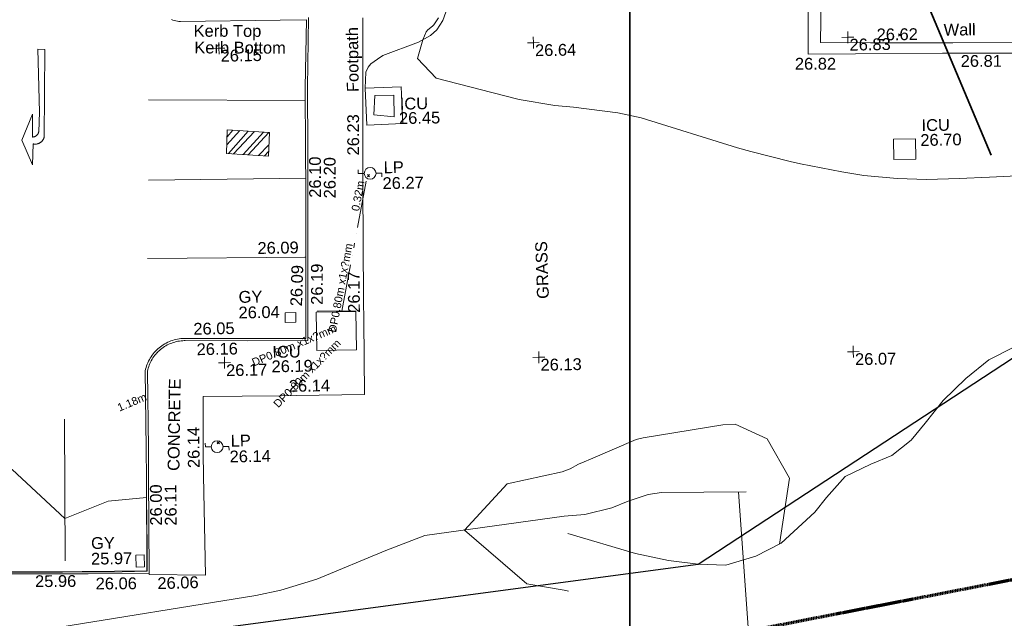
# Model space of a CAD drawing. Header units: millimetres. Extents: x -287732 to 520720, y -103372 to 287754.
# Tile 219 of 256: x 42314 to 73626, y -52702 to -33671. Entities that reach past the tile are written whole.
import ezdxf

# ---------------------------------------------------------------- set-up
doc = ezdxf.new("R2010")
doc.units = ezdxf.units.MM
for name, pattern in [('Dash 1_5mm', [3, 1.5, -1.5]), ('IMPORT-HIDDEN2 _3_', [4762.5, 3175, -1587.5]), ('IMPORT-UG_ELEC_LV_QLB2 _2_', [2700, 1500, -300.0000000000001, 0, -250, 150, -300.0000000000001, 0, -200]), ('IMPORT-UG_ELEC_STREET LIGHTING_QLB2 _2_', [2700, 1500, -300.0000000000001, 0, -250, 150, -300.0000000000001, 0, -200])]:
    doc.linetypes.add(name, pattern=pattern)
for name, color, linetype, lineweight, true_color in [('00_TOPO_FURN_LAMP_POST', 7, 'Continuous', 9, 0x666666), ('00_UAV_CONCRETE', 9, 'Continuous', 9, 0x808080), ('00_UAV_FOOTPATH', 7, 'Continuous', 9, 0xa50000), ('00_UAV_FORM_LINES', 7, 'Continuous', 9, 0x666666), ('00_UAV_FURN_LAMP_POST', 7, 'Continuous', 9, 0xa50000), ('00_UAV_KERB_BOTTOM', 1, 'Continuous', 9, 0xff0000), ('00_UAV_KERB_TOP', 7, 'Continuous', 9, 0xa500a5), ('00_UAV_LEVEL_SPOT', 7, 'Continuous', 9, 0x666666), ('00_UAV_ROAD_MARKING_ARROWS', 7, 'Continuous', 9, 0x999999), ('00_UAV_ROAD_MARKING_WHITE_CONTINUOUS', 7, 'Continuous', 9, 0x999999), ('00_UAV_SERV_GULLY', 7, 'Continuous', 9, 0x5252a5), ('00_UAV_SERV_IC', 5, 'Continuous', 9, 0x0000ff), ('00_UAV_TREE_LINE', 7, 'Continuous', 9, 0x52a552), ('00_UAV_WALL', 7, 'Continuous', 9, 0x7c00a5), ('01_DTM_CONTOUR_MNR', 7, 'Continuous', 9, 0xa5a552), ('12333-PUM-2D-U-0001-C01 - Rev2_REVIT IMPORT_dwg', 7, 'Continuous', 9, 0x767676), ('A_RHA_Line', 7, 'Continuous', 9, 0x00a600), ('PUM-CHAMBER EXTENTS', 6, 'IMPORT-HIDDEN2 _3_', 9, 0xff00ff), ('PUM-ELECTRIC-LV-QLB2', 1, 'IMPORT-UG_ELEC_LV_QLB2 _2_', 9, 0xff0000), ('PUM-ELECTRIC-MH', 1, 'Continuous', 9, 0xff0000), ('PUM-ELECTRIC-SL-QLB2', 7, 'IMPORT-UG_ELEC_STREET LIGHTING_QLB2 _2_', 9, 0xff7f7f), ('PUM-SURVEY BOUNDARY_EXTENT', 190, 'Continuous', 25, 0x7f00ff)]:
    doc.layers.add(name, color=color, linetype=linetype, lineweight=lineweight, true_color=true_color)
for name, color, linetype, lineweight in [('00_UAV_SURVEY_TEXT', 7, 'Continuous', 9), ('A_RHA_Text', 7, 'Continuous', 9), ('GEN-TEXT', 7, 'Continuous', 9)]:
    doc.layers.add(name, color=color, linetype=linetype, lineweight=lineweight)
doc.styles.add('Arial_1', font='arial.ttf', dxfattribs={"height": 250})
doc.styles.add('Swis721 Lt BT_2', font='swissl.ttf', dxfattribs={"height": 375})

# ---------------------------------------------------------------- blocks, each defined once
blk = doc.blocks.new('12333-PUM-2D-U-0001-C01 - Rev2_REVIT IMPORT_dwg_MSL_Lamp_Post_SYM-2077240-Site Location Plan Proposed')
at = {"layer": '00_TOPO_FURN_LAMP_POST', "color": 254, "true_color": 0xcccccc, "flags": 128}
for points in [[(-500.1060478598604, 0), (-1000.212095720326, 0), (-1000.212095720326, 316.7338303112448)], [(500.1060478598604, 0), (1000.21209571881, 0), (1000.21209571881, -316.7338303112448)]]:
    blk.add_lwpolyline(points, dxfattribs=at)
at = {"layer": '00_TOPO_FURN_LAMP_POST', "color": 254, "true_color": 0xcccccc}
blk.add_circle((0, 0), 500.1060478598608, dxfattribs=at)
blk = doc.blocks.new('12333-PUM-2D-U-0001-C01 - Rev2_REVIT IMPORT_dwg_UAV-2077255-Site Location Plan Proposed')
at = {"layer": '00_UAV_LEVEL_SPOT', "color": 254, "true_color": 0xcccccc, "flags": 128}
for points in [[(0, -500.0000000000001), (0, 0), (-500.0000000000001, 0)], [(500.0000000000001, 0), (0, 0), (0, 500.0000000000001)]]:
    blk.add_lwpolyline(points, dxfattribs=at)
blk = doc.blocks.new('12333-PUM-2D-U-0001-C01 - Rev2_REVIT IMPORT_dwg_MGS62954_T2_Galway_ITM_3d_Rev1-2077680-Site Location Plan Proposed')
at = {"layer": '00_UAV_CONCRETE', "color": 254, "true_color": 0xcccccc, "flags": 128}
blk.add_lwpolyline([(533954629.5362045, 725518644.8525176), (533955771.5362046, 725518674.8525176), (533955802.3743511, 725517500.9470663), (533954660.3743512, 725517470.9470663)], close=True, dxfattribs=at)
at = {"layer": '00_UAV_FOOTPATH', "color": 254, "true_color": 0xcccccc, "flags": 128}
blk.add_lwpolyline([(533947490.9145735, 725503356.2019494), (533947489.5362047, 725503306.8525176), (533949278.5362046, 725503258.8525177), (533949275.2695647, 725506418.5101815), (533949274.5362047, 725507127.8525176), (533949302.5362048, 725508938.8525175), (533951781.8877544, 725508920.5116521), (533952276.5362046, 725508916.8525176), (533954432.5362047, 725508914.8525176), (533954451.4360221, 725511263.9423158), (533954456.5362047, 725511897.8525176), (533954503.5362048, 725515556.8525176), (533954513.8522297, 725516263.2423245), (533954543.5362046, 725518295.8525176), (533954594.5362048, 725520886.8525176)], dxfattribs=at)
at = {"layer": '00_UAV_FORM_LINES', "color": 254, "true_color": 0xcccccc, "flags": 128}
for points in [[(533954629.5362047, 725518644.8525176), (533954661.5365, 725519154.8525002), (533954730.5365, 725519313.8525002), (533954815.5365, 725519416.8525001), (533955037.5365, 725519566.8525001), (533955210.5365, 725519673.8525001), (533956348.5365, 725520080.8525002), (533956733.5365, 725520283.8525002), (533956933.5365, 725520465.8525001), (533957134.5365, 725520757.8525002), (533957235.5365, 725521022.8525002), (533957253.5365002, 725521328.8525002), (533957204.5365002, 725521890.8525002), (533957175.5365001, 725524506.8525001), (533957069.5365002, 725527624.8525002), (533956955.5365, 725531093.8525001), (533956805.5365, 725533566.8525002), (533956795.5365001, 725533729.8525002), (533956860.5365, 725533838.8525001), (533956971.5365002, 725533951.8525001), (533957133.5365001, 725534022.8525002), (533957893.0902098, 725534168.8644043)], [(533831930.959492, 725487251.7881995), (533836706.9595, 725487011.788), (533843103.2690001, 725486919.0295), (533852253.269, 725486646.0295), (533861537.269, 725486403.0294999), (533870384.2690001, 725486169.0295001), (533879905.2690001, 725486084.0295), (533891316.2680001, 725485995.5375001), (533899413.2680001, 725485872.5375001), (533907625.2680001, 725485873.5375001), (533922114.725, 725486450.6935003), (533937506.725, 725487092.6935003), (533950309.725, 725486973.6935002), (533967284.7249999, 725486612.6935002), (533966828.7249999, 725495199.6935), (533966275.5156978, 725505611.4609791)], [(533966515.5365, 725505609.8525002), (533963829.5365002, 725505627.8525001), (533963404.5365, 725505573.8525001), (533962763.5365, 725505373.8525003), (533962232.5365, 725505175.8525002), (533961375.5365, 725504977.8525001), (533960712.5365, 725504931.8525001)], [(533892292.9647209, 725491544.5024223), (533893029.9865001, 725491782.0060003), (533896429.9865002, 725493957.0060003), (533897740.9865002, 725494819.0060003), (533898691.9865001, 725495219.0060003), (533900316.5495002, 725495866.014), (533903698.5495002, 725495954.0140003), (533912696.5495003, 725496981.0140002), (533920852.5495002, 725498281.0140003), (533931737.7249999, 725500079.6935002), (533941064.7250001, 725501493.6935002), (533944284.7250001, 725501640.6935002), (533950868.7250001, 725502585.6935004), (533951666.725, 725502740.6935004), (533952812.7250002, 725503073.6935003), (533955028.7250001, 725503937.6935003), (533956273.7250001, 725504395.6935003), (533960712.5365001, 725504931.8525002)]]:
    blk.add_lwpolyline(points, dxfattribs=at)
at = {"layer": '00_UAV_KERB_BOTTOM', "color": 254, "true_color": 0xcccccc, "flags": 128}
blk.add_lwpolyline([(533948502.2071205, 725520936.2490582), (533948549.3215836, 725520920.1382023), (533948597.069372, 725520906.0144274), (533948645.3667197, 725520893.9025112), (533948694.128897, 725520883.8237022), (533948743.2703581, 725520875.7956821), (533948792.7048925, 725520869.8325348), (533951957.522042, 725520857.185913), (533952796.7048926, 725520853.8325349), (533952723.7249327, 725518708.6936799), (533952697.2250118, 725516694.6996832), (533952681.7249328, 725515516.6936798), (533952616.2956557, 725511695.4643149), (533952599.7249328, 725510727.6936798), (533950757.7249329, 725510757.6936798), (533948763.7249329, 725510794.6936798), (533948735.4682712, 725510794.9411248), (533948681.3387666, 725510793.6895792), (533948627.3091521, 725510790.1724235), (533948573.4742139, 725510784.3958273), (533948568.9619052, 725510783.719484), (533948519.9283969, 725510776.3699247), (533948466.7656388, 725510766.1087964), (533948414.0792046, 725510753.6304435), (533948361.9615245, 725510738.9567574), (533948310.5040309, 725510722.1134806), (533948259.7969974, 725510703.1301621), (533948209.9293815, 725510682.0401049), (533948160.9886678, 725510658.8803084), (533948113.0607152, 725510633.6914024), (533948066.2296054, 725510606.5175772), (533948020.5774961, 725510577.4065045), (533947976.1844766, 725510546.4092556), (533947933.1284273, 725510513.5802094), (533947891.4848835, 725510478.9769598), (533947851.3269019, 725510442.6602128), (533947812.7249329, 725510404.6936799), (533947808.4275395, 725510400.2651074), (533947771.6385235, 725510360.5393232), (533947736.5453209, 725510319.3078213), (533947703.209497, 725510276.6429355), (533947671.6895342, 725510232.6195147), (533947642.0407293, 725510187.3147908), (533947614.3150965, 725510140.808244), (533947588.5612757, 725510093.1814622), (533947564.8244482, 725510044.5179988), (533947543.1462562, 725509994.903227), (533947523.5647306, 725509944.4241868), (533947506.1142241, 725509893.1694361), (533947490.8253509, 725509841.2288934), (533947477.7249328, 725509788.6936798), (533947466.7249327, 725507318.6936799), (533947455.6560337, 725506361.356891), (533947421.7249327, 725503426.6936798), (533945356.9654996, 725503441.315532), (533944738.7249328, 725503445.6936797), (533940357.6482238, 725503522.0584772)], dxfattribs=at)
at = {"layer": '00_UAV_KERB_TOP', "color": 254, "true_color": 0xcccccc, "flags": 128}
blk.add_lwpolyline([(533952869.117042, 725520923.5437346), (533952793.709272, 725518707.0429643), (533952767.5770071, 725516720.9908214), (533952751.7170488, 725515515.6339871), (533952686.7561008, 725511721.7561833), (533952668.5172705, 725510656.5640001), (533950756.5056377, 725510687.7042549), (533948762.7690886, 725510724.6993661), (533948735.9709439, 725510724.9340391), (533948734.5814742, 725510724.9019126), (533948684.4227256, 725510723.7421762), (533948633.3194991, 725510720.415519), (533948582.4004048, 725510714.9517987), (533948531.7547722, 725510707.3606004), (533948481.4714507, 725510697.655242), (533948431.6386544, 725510685.8527497), (533948382.343807, 725510671.9738299), (533948333.6733885, 725510656.0428299), (533948285.7127833, 725510638.0876985), (533948238.5461304, 725510618.1399351), (533948192.2561764, 725510596.234535), (533948146.9241297, 725510572.4099274), (533948102.6295176, 725510546.7079091), (533948059.4500483, 725510519.1735696), (533948017.4614733, 725510489.8552144), (533947976.7374545, 725510458.8042773), (533947937.3494362, 725510426.0752319), (533947899.3665177, 725510391.7254968), (533947862.3921478, 725510355.3597704), (533947859.2321326, 725510352.1032948), (533947823.9942747, 725510314.0524938), (533947790.8018135, 725510275.0541999), (533947759.2715468, 725510234.7001582), (533947729.4587894, 725510193.0611633), (533947701.4158427, 725510150.2102641), (533947675.1919042, 725510106.222636), (533947650.8329791, 725510061.1754477), (533947628.3818014, 725510015.1477276), (533947607.8777582, 725509968.2202238), (533947589.3568203, 725509920.4752632), (533947572.8514798, 725509871.9966067), (533947558.3906928, 725509822.8693023), (533947547.686661, 725509779.9440621), (533947536.7231308, 725507318.1331547), (533947526.3107283, 725506417.5760422), (533947490.9145736, 725503356.2019495), (533945552.8735139, 725503369.9264296), (533944737.8670809, 725503375.6979996), (533940553.531209, 725503448.6334859)], dxfattribs=at)
at = {"layer": '00_UAV_ROAD_MARKING_ARROWS', "color": 254, "true_color": 0xcccccc, "flags": 128}
blk.add_lwpolyline([(533944458.7249328, 725520054.6936798), (533944390.7249327, 725517262.6936797), (533944386.8954242, 725517250.9663407), (533944382.5781848, 725517239.4096516), (533944377.7807885, 725517228.0438871), (533944372.5116515, 725517216.8889863), (533944366.7800178, 725517205.9645189), (533944360.5959422, 725517195.28965), (533944353.9702742, 725517184.8831068), (533944346.9146371, 725517174.7631463), (533944339.4414091, 725517164.9475222), (533944331.5637006, 725517155.4534541), (533944323.2953321, 725517146.2975982), (533944314.0556203, 725517136.9165139), (533944305.0263627, 725517128.5100806), (533944295.6530005, 725517120.4891268), (533944285.9519778, 725517112.8677247), (533944275.9403129, 725517105.6592445), (533944265.6355705, 725517098.8763324), (533944255.055828, 725517092.5308878), (533944244.2196461, 725517086.6340431), (533944233.1460353, 725517081.1961427), (533944221.8544224, 725517076.2267272), (533944210.3646163, 725517071.7345145), (533944198.6967746, 725517067.7273854), (533944186.8713663, 725517064.2123694), (533944174.9091374, 725517061.1956336), (533944162.8310735, 725517058.6824702), (533944150.658364, 725517056.6772879), (533944138.4123635, 725517055.1836048), (533944126.1145559, 725517054.2040412), (533944113.7865157, 725517053.7403157), (533944101.4498705, 725517053.7932414), (533944089.126263, 725517054.3627259), (533944076.8373128, 725517055.4477699), (533944064.6045793, 725517057.04647), (533944052.4495223, 725517059.1560217), (533944040.7249327, 725517061.6936797), (533944011.7249327, 725516396.6936797), (533943676.7249327, 725517183.6936796), (533944032.7249327, 725518007.6936797), (533944024.7249327, 725517280.6936797), (533944033.5594917, 725517281.1579045), (533944042.3668615, 725517281.9916749), (533944051.1315912, 725517283.193528), (533944059.8383042, 725517284.761356), (533944068.4717262, 725517286.692408), (533944077.0167112, 725517288.9832964), (533944085.4582682, 725517291.6300019), (533944093.781588, 725517294.6278818), (533944101.9720688, 725517297.9716763), (533944110.0153416, 725517301.6555196), (533944117.8972958, 725517305.6729486), (533944125.6041034, 725517310.0169158), (533944133.1222445, 725517314.6798003), (533944140.4385297, 725517319.6534216), (533944147.5401235, 725517324.9290545), (533944154.4145674, 725517330.4974436), (533944161.0498014, 725517336.3488201), (533944167.434185, 725517342.4729186), (533944173.5565177, 725517348.8589957), (533944178.7249327, 725517354.6936797), (533944184.325609, 725517361.5418445), (533944189.6346014, 725517368.6185342), (533944194.6425957, 725517375.911334), (533944199.3408067, 725517383.4074497), (533944203.7209916, 725517391.0937308), (533944207.7754663, 725517398.9566928), (533944211.4971179, 725517406.9825416), (533944214.8794172, 725517415.1571968), (533944217.9164307, 725517423.4663173), (533944220.6028305, 725517431.8953264), (533944222.9339034, 725517440.4294366), (533944223.7249327, 725517443.6936797), (533944255.7249327, 725518066.6936797), (533944238.7249327, 725520068.6936797)], close=True, dxfattribs=at)
at = {"layer": '00_UAV_ROAD_MARKING_WHITE_CONTINUOUS', "color": 254, "true_color": 0xcccccc}
for p, q in [((533947728.7249326, 725518400.6936795), (533952718.2603316, 725518293.3840033)), ((533952685.7483013, 725515822.4696884), (533947686.7249329, 725515845.69368)), ((533944884.7249325, 725508298.6936795), (533944822.7249327, 725503786.6936795))]:
    blk.add_line(p, q, dxfattribs=at)
at = {"layer": '00_UAV_ROAD_MARKING_WHITE_CONTINUOUS', "color": 254, "true_color": 0xcccccc, "flags": 128}
blk.add_lwpolyline([(533947613.7249327, 725513351.6936796), (533952644.0014787, 725513313.551964), (533952613.5569767, 725513313.7828074)], dxfattribs=at)
at = {"layer": '00_UAV_SERV_GULLY', "color": 254, "true_color": 0xcccccc}
for p, q in [((533951954.7000002, 725511553.8000002), (533952297.6000001, 725511553.8000002)), ((533951954.7000002, 725511553.8000002), (533951954.7000001, 725511249)), ((533952297.6000001, 725511553.8000002), (533952297.6000001, 725511249)), ((533951954.7000001, 725511249), (533952297.6000001, 725511249)), ((533947344.6000001, 725503933.8000002), (533947077.9000002, 725503933.8000002)), ((533947077.9000002, 725503552.8000002), (533947077.9000002, 725503933.8000002)), ((533947344.6000001, 725503933.8000002), (533947344.6000001, 725503552.8000001)), ((533947344.6000001, 725503552.8000001), (533947077.9000002, 725503552.8000002))]:
    blk.add_line(p, q, dxfattribs=at)
at = {"layer": '00_UAV_SERV_IC', "color": 254, "true_color": 0xcccccc}
for p, q in [((533954888.4, 725517802.2000002), (533954926.5000002, 725518411.8000001)), ((533954926.5000002, 725518411.8000001), (533955536.1000001, 725518411.8000002)), ((533955536.1000001, 725518411.8000002), (533955536.1000001, 725517726.0000001)), ((533954888.4, 725517802.2000002), (533955536.1000001, 725517726.0000001)), ((533952945.3000001, 725510334.6000001), (533952945.3000001, 725511553.8000002)), ((533952945.3000001, 725511553.8000002), (533954202.6000001, 725511553.8000002)), ((533954202.6000001, 725511553.8000002), (533954202.6000001, 725510334.6000001)), ((533952945.3000001, 725510334.6000001), (533954202.6000001, 725510334.6000001))]:
    blk.add_line(p, q, dxfattribs=at)
at = {"layer": '00_UAV_SERV_IC', "color": 254, "true_color": 0xcccccc, "flags": 128}
blk.add_lwpolyline([(533972100.8355, 725516734.4765), (533972098.8355, 725516088.4765), (533971400.1880056, 725516090.6394953), (533971402.1880054, 725516736.6394956)], close=True, dxfattribs=at)
at = {"layer": '00_UAV_TREE_LINE', "color": 254, "true_color": 0xcccccc, "flags": 128}
blk.add_lwpolyline([(533975125.5365002, 725510067.8525002), (533974308.5365001, 725509665.8525002), (533973569.5365, 725509084.8525002), (533972831.5365002, 725508401.8525001), (533972244.5365001, 725507694.8525002), (533971796.5365002, 725507155.8525002), (533971172.5365002, 725506677.8525002), (533970497.5365001, 725506413.8525002), (533969677.5365002, 725506041.8525001), (533969070.5365, 725505379.8525003), (533968692.5365, 725504924.8525002), (533967601.5365001, 725503953.8525003), (533966783.5365001, 725503551.8525003), (533965828.5365, 725503291.8525001), (533964953.5365002, 725503334.8525002), (533964009.5365002, 725503465.8525003), (533962960.5365001, 725503709.8525002), (533960822.5365, 725504385.8525003)], dxfattribs=at)
at = {"layer": '00_UAV_WALL', "color": 254, "true_color": 0xcccccc, "flags": 128}
blk.add_lwpolyline([(533963181.9982296, 725522511.875363), (533966853.3220001, 725522441.2110001), (533968180.5371634, 725522397.8649372), (533968782.322, 725522378.211), (533968730.3220001, 725519482.2110002), (533970231.6073134, 725519468.8724818), (533973007.3220001, 725519444.211), (533975231.0834205, 725519404.6285964), (533977052.322, 725519372.211), (533980229.7220891, 725519289.6698439), (533980709.322, 725519277.2110001), (533982789.322, 725519240.2110001), (533982804.322, 725519555.211), (533982455.9755315, 725519566.7667973), (533980716.4463534, 725519624.4726977), (533980513.3220001, 725519631.211), (533977034.3220001, 725519707.211), (533975717.7391781, 725519728.589882), (533973339.3220001, 725519767.2110001), (533970718.6760166, 725519815.1079239), (533969126.3220001, 725519844.211), (533969219.536383, 725522661.4573479)], dxfattribs=at)
at = {"layer": '01_DTM_CONTOUR_MNR', "color": 254, "true_color": 0xcccccc, "flags": 128}
for points in [[(533975519.9571633, 725515509.9571632), (533974430.0000002, 725515473.4464478), (533973461.9432123, 725515451.943212), (533972430.0000002, 725515440.0000001), (533971491.2844037, 725515481.2844038), (533970430.0000002, 725515601.818182), (533969731.1570249, 725515721.1570249), (533968430.0000002, 725516005.2760739), (533968096.0869564, 725516086.0869567), (533966853.4375001, 725516420.0000001), (533966430.0000002, 725516550.5473373), (533963380.9343844, 725517548.8383956), (533962650.0000001, 725517724.4063928), (533961240.0621118, 725517930.062112), (533960650.0000001, 725517995.1983927), (533959514.5669291, 725518204.5669293), (533958650.0000001, 725518445.3455604), (533956887.5373802, 725518929.9826546), (533956302.7628776, 725519563.4877424), (533956490, 725520150.0000001), (533956600.535371, 725520411.8185314), (533956650.5263957, 725520465.4384103), (533956805.5311342, 725520586.5240449), (533956847.5215587, 725520627.2245289), (533956999.5119048, 725520840.3003664)], [(533967544.7262434, 725503925.9335232), (533967900.0000001, 725506020.0000001), (533967217.5188261, 725507276.9201056), (533966201.866066, 725507761.469056), (533965809.6099374, 725507754.2737405), (533963272.1431873, 725507383.9396403), (533963050.1006736, 725507328.8272808), (533961590.2801004, 725506734.8015355), (533961386.4990357, 725506652.3681991), (533961205.8088399, 725506580.1600674), (533960930.4701274, 725506433.2746572), (533960674.6471289, 725506350.0069892), (533958921.6679564, 725505991.5468534), (533957540.0000001, 725504550.0000001), (533959489.9465389, 725502803.7903272), (533960670.7309877, 725502580.4040968), (533960809.4400278, 725502544.6116931)]]:
    blk.add_lwpolyline(points, dxfattribs=at)
blk.add_lwpolyline([(533947443.649527, 725504196.6388317), (533947450.0000001, 725505760), (533946229.5341005, 725505667.6058018), (533944840, 725505140.0000001), (533943190.362658, 725506725.9339417), (533942290.0000001, 725507190.0000002), (533939790.0000001, 725508400.0000001), (533937230, 725508420.0000001), (533934750, 725508510), (533932270.0000001, 725508500), (533931773.3333334, 725503641.1111113), (533932155.8486181, 725503620.9403267), (533932955.4491099, 725503589.58868), (533933923.9565009, 725503064.2561176), (533934249.1380413, 725503102.9547051), (533936135.0025967, 725503546.8533366), (533936990.0000001, 725503553.790883), (533942470.3571429, 725503467.5714287), (533944740, 725503435.6904763), (533946637.1728527, 725503415.3950161), (533947430.5000001, 725503419.5000001)], close=True, dxfattribs=at)
at = {"xscale": 0.375, "yscale": 0.375, "zscale": 0.375}
for name, p in [('12333-PUM-2D-U-0001-C01 - Rev2_REVIT IMPORT_dwg_UAV-2077255-Site Location Plan Proposed', (533950000.0000001, 725520000.0000001)), ('12333-PUM-2D-U-0001-C01 - Rev2_REVIT IMPORT_dwg_UAV-2077255-Site Location Plan Proposed', (533960000.0000001, 725520000.0000001)), ('12333-PUM-2D-U-0001-C01 - Rev2_REVIT IMPORT_dwg_UAV-2077255-Site Location Plan Proposed', (533970000, 725520000.0000001)), ('12333-PUM-2D-U-0001-C01 - Rev2_REVIT IMPORT_dwg_MSL_Lamp_Post_SYM-2077240-Site Location Plan Proposed', (533954736.5362047, 725515939.8525177)), ('12333-PUM-2D-U-0001-C01 - Rev2_REVIT IMPORT_dwg_UAV-2077255-Site Location Plan Proposed', (533950000.0000001, 725510000)), ('12333-PUM-2D-U-0001-C01 - Rev2_REVIT IMPORT_dwg_UAV-2077255-Site Location Plan Proposed', (533960000.0000001, 725510000)), ('12333-PUM-2D-U-0001-C01 - Rev2_REVIT IMPORT_dwg_UAV-2077255-Site Location Plan Proposed', (533970000, 725510000)), ('12333-PUM-2D-U-0001-C01 - Rev2_REVIT IMPORT_dwg_MSL_Lamp_Post_SYM-2077240-Site Location Plan Proposed', (533949721.5362048, 725507334.8525177))]:
    blk.add_blockref(name, p, dxfattribs=at)
at = {"layer": '00_UAV_FOOTPATH', "color": 251, "true_color": 0x666666, "char_height": 375, "attachment_point": 1, "line_spacing_factor": 1.005061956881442, "style": 'Swis721 Lt BT_2'}
for s, insert, width, rotation in [('Footpath', (533954043.642438, 725518533.4635746), 2436.183848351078, 89.64501489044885), ('26.23', (533954022.3260012, 725516520.4471676), 1495.902363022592, 89.16331935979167), ('26.17', (533953958.6806558, 725511518.7844502), 1495.902363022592, 89.43838894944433), ('26.14', (533952033.9299, 725509414.7050569), 1495.902363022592, 359.763486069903), ('26.14', (533948780.9834608, 725506670.3704844), 1495.902363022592, 89.78456660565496), ('26.06', (533947743.5190969, 725503214.86256), 1495.902363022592, 0.6518691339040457)]:
    blk.add_mtext(s, dxfattribs=dict(at, insert=insert, width=width, rotation=rotation))
at = {"layer": '00_UAV_FURN_LAMP_POST', "color": 251, "true_color": 0x666666, "char_height": 375, "attachment_point": 1, "line_spacing_factor": 1.005061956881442, "style": 'Swis721 Lt BT_2'}
for s, insert, width in [('LP', (533955169.2883024, 725516308.8951694), 707.5855621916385), ('26.27', (533955126.5434752, 725515806.9812515), 1495.902363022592), ('LP', (533950154.2883025, 725507703.8951694), 707.5855621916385), ('26.14', (533950111.5434753, 725507201.9812515), 1495.902363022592)]:
    blk.add_mtext(s, dxfattribs=dict(at, insert=insert, width=width))
at = {"layer": '00_UAV_KERB_BOTTOM', "color": 251, "true_color": 0x666666, "char_height": 375, "attachment_point": 1, "line_spacing_factor": 1.005061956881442, "style": 'Swis721 Lt BT_2'}
for s, insert, width, rotation in [('Kerb Bottom', (533949220.0763043, 725520225.5215019), 3414.456504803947, 358.82845271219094), ('26.10', (533952786.9210464, 725515196.19028), 1495.902363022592, 89.24615166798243), ('26.09', (533952121.8873774, 725511766.15253), 1495.902363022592, 87.1203976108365), ('26.05', (533949030.3184888, 725511282.5530461), 1495.902363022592, 0.10663801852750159), ('26.00', (533947547.7427824, 725504862.9925026), 1495.902363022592, 89.33756546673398), ('25.96', (533943858.65014, 725503348.4344554), 1495.902363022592, 359.36794015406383)]:
    blk.add_mtext(s, dxfattribs=dict(at, insert=insert, width=width, rotation=rotation))
at = {"layer": '00_UAV_KERB_TOP', "color": 251, "true_color": 0x666666, "char_height": 375, "attachment_point": 1, "line_spacing_factor": 1.005061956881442, "style": 'Swis721 Lt BT_2'}
for s, insert, width, rotation in [('Kerb Top', (533949207.1784515, 725520756.0391093), 2493.170605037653, 358.82845271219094), ('26.20', (533953254.2543568, 725515169.1331884), 1495.902363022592, 89.24615166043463), ('26.19', (533952785.1862416, 725511792.1239097), 1495.902363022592, 89.01904471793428), ('26.16', (533949122.1387163, 725510629.5371166), 1495.902363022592, 0.10663801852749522), ('26.11', (533948014.5342299, 725504852.7884665), 1495.902363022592, 89.33756547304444), ('26.06', (533945783.2963774, 725503239.0786598), 1495.902363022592, 359.48459774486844)]:
    blk.add_mtext(s, dxfattribs=dict(at, insert=insert, width=width, rotation=rotation))
at = {"layer": '00_UAV_LEVEL_SPOT', "char_height": 375, "width": 1495.902363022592, "attachment_point": 1, "line_spacing_factor": 1.005061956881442, "style": 'Swis721 Lt BT_2'}
for s, insert in [('26.15', (533950048.475159, 725519946.7845223)), ('26.64', (533960048.475159, 725519946.7845223)), ('26.83', (533970051.8765643, 725519949.1441548)), ('26.17', (533950048.475159, 725509946.7845222)), ('26.13', (533960048.475159, 725509946.7845222)), ('26.07', (533970051.8765643, 725509949.1441547))]:
    blk.add_mtext(s, dxfattribs=dict(at, insert=insert))
at = {"layer": '00_UAV_ROAD_MARKING_WHITE_CONTINUOUS', "color": 251, "true_color": 0x666666, "insert": (533951113.9890729, 725513815.1876172), "char_height": 375, "width": 1495.902363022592, "attachment_point": 1, "rotation": 359.9337462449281, "line_spacing_factor": 1.005061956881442, "style": 'Swis721 Lt BT_2'}
blk.add_mtext('26.09', dxfattribs=at)
at = {"layer": '00_UAV_SERV_GULLY', "color": 251, "true_color": 0x666666, "char_height": 375, "attachment_point": 1, "line_spacing_factor": 1.005061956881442, "style": 'Swis721 Lt BT_2'}
for s, insert, width in [('GY', (533950485.763405, 725512271.0883051), 821.5590755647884), ('26.04', (533950475.1674277, 725511773.4015862), 1495.902363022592), ('GY', (533945659.1098911, 725504527.4068546), 821.5590755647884), ('25.97', (533945648.5139138, 725504029.7201357), 1495.902363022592)]:
    blk.add_mtext(s, dxfattribs=dict(at, insert=insert, width=width))
at = {"layer": '00_UAV_SERV_IC', "color": 251, "true_color": 0x666666, "char_height": 375, "attachment_point": 1, "line_spacing_factor": 1.005061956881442, "style": 'Swis721 Lt BT_2'}
for s, insert, width in [('ICU', (533955717.3712291, 725518323.5307231), 1021.012723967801), ('26.45', (533955685.7113703, 725517864.7724675), 1495.902363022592), ('ICU', (533972295.0553192, 725517349.4375196), 1021.012723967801), ('26.70', (533972250.2271687, 725516879.0585186), 1495.902363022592), ('ICU', (533951527.5865045, 725510503.6514323), 1021.012723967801), ('26.19', (533951495.9266457, 725510044.8931767), 1495.902363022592)]:
    blk.add_mtext(s, dxfattribs=dict(at, insert=insert, width=width))
at = {"layer": '00_UAV_SURVEY_TEXT', "color": 251, "true_color": 0x666666, "char_height": 375, "attachment_point": 1, "line_spacing_factor": 1.005061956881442, "style": 'Swis721 Lt BT_2'}
for s, insert, width, rotation in [('GRASS', (533959977.9602208, 725511849.9548491), 2018.280965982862, 91.00871175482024), ('CONCRETE', (533948131.950922, 725506595.8003415), 3286.236302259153, 88.15607661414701)]:
    blk.add_mtext(s, dxfattribs=dict(at, insert=insert, width=width, rotation=rotation))
at = {"layer": '00_UAV_WALL', "color": 251, "true_color": 0x666666, "char_height": 375, "attachment_point": 1, "line_spacing_factor": 1.005061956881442, "style": 'Swis721 Lt BT_2'}
for s, insert, width, rotation in [('26.62', (533970920.4603726, 725520260.9555464), 1495.902363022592, 359.4909557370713), ('Wall', (533973053.0474507, 725520372.5323039), 1130.237340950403, 359.6641960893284), ('26.82', (533968306.3521153, 725519376.02745), 1495.902363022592, 358.9529352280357), ('26.81', (533973580.3906174, 725519371.9680701), 1495.902363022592, 359.06970374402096)]:
    blk.add_mtext(s, dxfattribs=dict(at, insert=insert, width=width, rotation=rotation))
blk = doc.blocks.new('12333-PUM-2D-U-0001-C01 - Rev2_REVIT IMPORT_dwg-1620468-Site Location Plan Proposed')
at = {"layer": 'PUM-CHAMBER EXTENTS', "true_color": 0xffaaff}
h = blk.add_hatch(dxfattribs=at)
h.set_pattern_fill('FP_3', color=211, style=0, pattern_type=2)
h.set_pattern_definition([(45, (-533641079.65, -725615854.3560001), (-265.1650429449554, 265.1650429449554), []), (45, (-533640902.873, -725615854.3560001), (-265.1650429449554, 265.1650429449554), [])])
h.paths.add_polyline_path([(310435.350152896, -99310.35617867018), (310477.3501529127, -98559.35617862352), (309140.350152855, -98450.35617868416), (309098.350152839, -99201.35617873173), (309959.9543041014, -99271.59914988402)])
at = {"layer": 'GEN-TEXT', "color": 253, "true_color": 0xaaaaaa}
for p, q in [((330534.9948138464, -95842.71151770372), (330605.7054919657, -95772.0008395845)), ((330605.7054919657, -95842.71151770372), (330534.9948138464, -95772.0008395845)), ((313569.2402345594, -100021.3695282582), (313639.9509126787, -99950.658850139)), ((313639.9509126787, -100021.3695282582), (313569.2402345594, -99950.658850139)), ((308642.3519486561, -108430.8814748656), (308713.0626267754, -108360.1707967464)), ((308713.0626267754, -108430.8814748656), (308642.3519486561, -108360.1707967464))]:
    blk.add_line(p, q, dxfattribs=at)
at = {"layer": 'PUM-CHAMBER EXTENTS', "color": 211, "linetype": 'Continuous', "true_color": 0xffaaff, "flags": 128}
blk.add_lwpolyline([(310435.3501528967, -99310.35617867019), (310477.3501529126, -98559.35617862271), (309140.3501528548, -98450.35617868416), (309098.350152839, -99201.35617873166)], close=True, dxfattribs=at)
at = {"layer": 'PUM-ELECTRIC-MH', "color": 21, "true_color": 0xffaaaa, "flags": 128}
blk.add_lwpolyline([(311918.213502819, -104300.5561786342), (311918.3501529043, -104259.3561786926), (313121.3501528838, -104289.3561787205), (313121.3077228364, -104302.1488381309)], dxfattribs=at)
at = {"layer": 'PUM-ELECTRIC-SL-QLB2', "color": 254, "true_color": 0xffd4d4}
blk.add_line((312679.3235936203, -104278.3330725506), (313547.9425116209, -100067.1549071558), dxfattribs=at)
at = {"layer": 'PUM-SURVEY BOUNDARY_EXTENT', "color": 201, "true_color": 0xd4aaff, "flags": 128}
blk.add_lwpolyline([(251211.6910831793, -124402.8806537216), (251950.3366529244, -124072.3501786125), (259236.899652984, -119988.3421786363), (323873.886652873, -112519.5036786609), (334939.8866528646, -105532.50367858), (357849.7436529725, -103776.6746786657), (392539.5243464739, -99127.03862437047), (407226.7671178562, -92450.31301409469), (410396.7436529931, -84599.67467864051), (409217.7436529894, -80397.67467870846), (407087.7436529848, -76496.67467863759), (402380.7436529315, -67043.67467865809), (394608.7436529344, -62224.67467864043), (368049.4024129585, -53126.32352020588), (367730.8400789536, -51270.21278599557)], dxfattribs=at)
blk.add_blockref('12333-PUM-2D-U-0001-C01 - Rev2_REVIT IMPORT_dwg_MGS62954_T2_Galway_ITM_3d_Rev1-2077680-Site Location Plan Proposed', (-533641079.6498471, -725615854.3561786))
at = {"layer": 'PUM-ELECTRIC-LV-QLB2', "char_height": 250, "attachment_point": 2, "line_spacing_factor": 0.9417779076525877, "style": 'Arial_1'}
for s, insert, width, rotation in [('DP0.80m x1x?mm', (311096.2186746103, -105223.0811246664), 3428.043514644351, 21.78326015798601), ('DP0.80m x1x?mm', (311451.7735540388, -106149.6086539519), 3428.043514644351, 44.52298788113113), ('1.18m', (305911.4785088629, -106937.8808748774), 1160.025439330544, 21.78326015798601)]:
    blk.add_mtext(s, dxfattribs=dict(at, insert=insert, width=width, rotation=rotation))
at = {"layer": 'PUM-ELECTRIC-SL-QLB2', "char_height": 250, "attachment_point": 2, "rotation": 78.34533173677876, "line_spacing_factor": 0.9417779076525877, "style": 'Arial_1'}
for s, insert, width in [('0.32m', (313135.6780258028, -100598.640707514), 1160.025439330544), ('DP0.80m x1x?mm', (312530.4124621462, -103514.5358505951), 3428.043514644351)]:
    blk.add_mtext(s, dxfattribs=dict(at, insert=insert, width=width))

msp = doc.modelspace()

# ---------------------------------------------------------------- linework, layer by layer
at = {"layer": 'A_RHA_Line', "color": 30, "linetype": 'Dash 1_5mm', "lineweight": 70, "true_color": 0xff8000}
msp.add_line((-1495.001068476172, -66121.34774566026), (142564.3754142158, -38119.04161076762), dxfattribs=at)
msp.add_line((-1495.001068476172, -66121.34774566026), (142564.3754142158, -38119.04161076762), dxfattribs=at)
at = {"layer": 'A_RHA_Text', "lineweight": 35}
for p, q in [((61715.09379957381, -14431.47191351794), (61715.09379957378, -77467.10756376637)), ((61715.09379957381, -14431.47191351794), (61715.09379957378, -77467.10756376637)), ((63294.7234510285, -14467.05567067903), (73209.72103174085, -37978.10718979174)), ((63294.7234510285, -14467.05567067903), (73209.72103174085, -37978.10718979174))]:
    msp.add_line(p, q, dxfattribs=at)

# ---------------------------------------------------------------- block references
at = {"layer": '12333-PUM-2D-U-0001-C01 - Rev2_REVIT IMPORT_dwg', "color": 254, "linetype": 'IMPORT-UG_ELEC_STREET LIGHTING_QLB2 _2_', "true_color": 0xffd4d4, "rotation": 0.9999999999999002}
msp.add_blockref('12333-PUM-2D-U-0001-C01 - Rev2_REVIT IMPORT_dwg-1620468-Site Location Plan Proposed', (-261895.0770586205, 55869.5817132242), dxfattribs=at)

doc.saveas('drawing.dxf')
